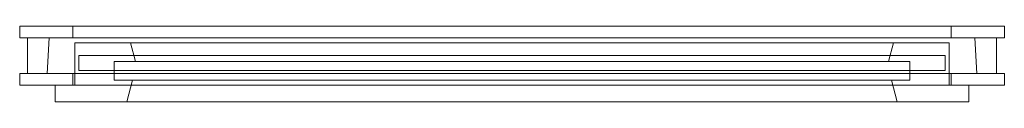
# Model space of a CAD drawing. Header units: millimetres. Extents: x -424 to 576, y 2764 to 2841.
import ezdxf

# ---------------------------------------------------------------- set-up
doc = ezdxf.new("R2010")
doc.units = ezdxf.units.MM
doc.layers.add('A-GLAZ', color=151, linetype='Continuous', lineweight=9)

# ---------------------------------------------------------------- blocks, each defined once
blk = doc.blocks.new('7_1 REH_ED-60 H T94  - 7_1 REH_ED-60 H T94 -354422-_3D_')
at = {"layer": 'A-GLAZ'}
mesh = blk.add_polyface(dxfattribs=at)
corners = [(364, 117, 236), (364, 100, 236), (-564, 100, 236), (-564, 117, 236)]
mesh.append_faces([[corners[k] for k in face] for face in [(3, 0, 1, 2)]])
mesh = blk.add_polyface(dxfattribs=at)
corners = [(-564, 117, 236), (-564, 100, 236), (-564, 100, 2264), (-564, 117, 2264)]
mesh.append_faces([[corners[k] for k in face] for face in [(3, 0, 1, 2)]])
mesh = blk.add_polyface(dxfattribs=at)
corners = [(-564, 117, 2264), (-564, 100, 2264), (364, 100, 2264), (364, 117, 2264)]
mesh.append_faces([[corners[k] for k in face] for face in [(0, 1, 2, 3)]])
mesh = blk.add_polyface(dxfattribs=at)
corners = [(364, 117, 236), (-564, 117, 236), (-564, 117, 2264), (364, 117, 2264), (291.3, 117, 2191.3), (-491.3, 117, 2191.3), (-491.3, 117, 308.7), (291.3, 117, 308.7)]
mesh.append_faces([[corners[k] for k in face] for face in [(2, 5, 6, 1), (1, 6, 7, 0)]], dxfattribs={"vtx0": -1, "vtx2": -1})
mesh.append_faces([[corners[k] for k in face] for face in [(4, 5, 2, 3), (7, 4, 3, 0)]], dxfattribs={"vtx1": -1, "vtx3": -1})
mesh = blk.add_polyface(dxfattribs=at)
corners = [(285.3, 95, 314.7), (291.3, 117, 308.7), (-491.3, 117, 308.7), (-485.3, 95, 314.7)]
mesh.append_faces([[corners[k] for k in face] for face in [(3, 0, 1, 2)]])
mesh = blk.add_polyface(dxfattribs=at)
corners = [(-485.3, 95, 314.7), (-491.3, 117, 308.7), (-491.3, 117, 2191.3), (-485.3, 95, 2185.3)]
mesh.append_faces([[corners[k] for k in face] for face in [(0, 1, 2, 3)]])
mesh = blk.add_polyface(dxfattribs=at)
corners = [(-485.3, 95, 2185.3), (-491.3, 117, 2191.3), (291.3, 117, 2191.3), (285.3, 95, 2185.3)]
mesh.append_faces([[corners[k] for k in face] for face in [(0, 1, 2, 3)]])
mesh = blk.add_polyface(dxfattribs=at)
corners = [(285.3, 95, 2185.3), (291.3, 117, 2191.3), (291.3, 117, 308.7), (285.3, 95, 314.7)]
mesh.append_faces([[corners[k] for k in face] for face in [(0, 1, 2, 3)]])
mesh = blk.add_polyface(dxfattribs=at)
corners = [(364, 117, 2264), (364, 100, 2264), (364, 100, 236), (364, 117, 236)]
mesh.append_faces([[corners[k] for k in face] for face in [(3, 0, 1, 2)]])
mesh = blk.add_polyface(dxfattribs=at)
corners = [(-600, 88, 200), (-600, 100, 200), (400, 100, 200), (400, 88, 200)]
mesh.append_faces([[corners[k] for k in face] for face in [(3, 0, 1, 2)]])
mesh = blk.add_polyface(dxfattribs=at)
corners = [(400, 88, 2300), (400, 100, 2300), (-600, 100, 2300), (-600, 88, 2300)]
mesh.append_faces([[corners[k] for k in face] for face in [(3, 0, 1, 2)]])
mesh = blk.add_polyface(dxfattribs=at)
corners = [(-600, 100, 200), (-600, 100, 2300), (400, 100, 2300), (400, 100, 200), (346, 100, 254), (346, 100, 2246), (-546, 100, 2246), (-546, 100, 254)]
mesh.append_faces([[corners[k] for k in face] for face in [(2, 5, 6, 1), (1, 6, 7, 0)]], dxfattribs={"vtx0": -1, "vtx2": -1})
mesh.append_faces([[corners[k] for k in face] for face in [(4, 5, 2, 3), (7, 4, 3, 0)]], dxfattribs={"vtx1": -1, "vtx3": -1})
mesh = blk.add_polyface(dxfattribs=at)
corners = [(-600, 88, 2300), (-600, 100, 2300), (-600, 100, 200), (-600, 88, 200)]
mesh.append_faces([[corners[k] for k in face] for face in [(0, 1, 2, 3)]])
mesh = blk.add_polyface(dxfattribs=at)
corners = [(364, 100, 2264), (-564, 100, 2264), (-564, 100, 236), (364, 100, 236), (344, 100, 256), (-544, 100, 256), (-544, 100, 2244), (344, 100, 2244)]
mesh.append_faces([[corners[k] for k in face] for face in [(2, 5, 6, 1), (1, 6, 7, 0)]], dxfattribs={"vtx0": -1, "vtx2": -1})
mesh.append_faces([[corners[k] for k in face] for face in [(4, 5, 2, 3), (7, 4, 3, 0)]], dxfattribs={"vtx1": -1, "vtx3": -1})
mesh = blk.add_polyface(dxfattribs=at)
corners = [(-546, 100, 254), (-546, 88, 254), (346, 88, 254), (346, 100, 254)]
mesh.append_faces([[corners[k] for k in face] for face in [(3, 0, 1, 2)]])
mesh = blk.add_polyface(dxfattribs=at)
corners = [(346, 100, 2246), (346, 88, 2246), (-546, 88, 2246), (-546, 100, 2246)]
mesh.append_faces([[corners[k] for k in face] for face in [(0, 1, 2, 3)]])
mesh = blk.add_polyface(dxfattribs=at)
corners = [(-546, 100, 2246), (-546, 88, 2246), (-546, 88, 254), (-546, 100, 254)]
mesh.append_faces([[corners[k] for k in face] for face in [(0, 1, 2, 3)]])
mesh = blk.add_polyface(dxfattribs=at)
corners = [(344, 100, 256), (344, 57, 256), (-544, 57, 256), (-544, 100, 256)]
mesh.append_faces([[corners[k] for k in face] for face in [(3, 0, 1, 2)]])
mesh = blk.add_polyface(dxfattribs=at)
corners = [(-544, 100, 256), (-544, 57, 256), (-544, 57, 2244), (-544, 100, 2244)]
mesh.append_faces([[corners[k] for k in face] for face in [(3, 0, 1, 2)]])
mesh = blk.add_polyface(dxfattribs=at)
corners = [(-544, 100, 2244), (-544, 57, 2244), (344, 57, 2244), (344, 100, 2244)]
mesh.append_faces([[corners[k] for k in face] for face in [(0, 1, 2, 3)]])
mesh = blk.add_polyface(dxfattribs=at)
corners = [(304, 76, 296), (304, 95, 296), (-504, 95, 296), (-504, 76, 296)]
mesh.append_faces([[corners[k] for k in face] for face in [(3, 0, 1, 2)]])
mesh = blk.add_polyface(dxfattribs=at)
corners = [(-504, 76, 296), (-504, 95, 296), (-504, 95, 2204), (-504, 76, 2204)]
mesh.append_faces([[corners[k] for k in face] for face in [(0, 1, 2, 3)]])
mesh = blk.add_polyface(dxfattribs=at)
corners = [(304, 95, 2204), (-504, 95, 2204), (-504, 95, 296), (304, 95, 296), (285.3, 95, 314.7), (-485.3, 95, 314.7), (-485.3, 95, 2185.3), (285.3, 95, 2185.3)]
mesh.append_faces([[corners[k] for k in face] for face in [(2, 5, 6, 1), (1, 6, 7, 0)]], dxfattribs={"vtx0": -1, "vtx2": -1})
mesh.append_faces([[corners[k] for k in face] for face in [(4, 5, 2, 3), (7, 4, 3, 0)]], dxfattribs={"vtx1": -1, "vtx3": -1})
mesh = blk.add_polyface(dxfattribs=at)
corners = [(-504, 76, 2204), (-504, 95, 2204), (304, 95, 2204), (304, 76, 2204)]
mesh.append_faces([[corners[k] for k in face] for face in [(0, 1, 2, 3)]])
mesh = blk.add_polyface(dxfattribs=at)
corners = [(304, 76, 2204), (304, 95, 2204), (304, 95, 296), (304, 76, 296)]
mesh.append_faces([[corners[k] for k in face] for face in [(0, 1, 2, 3)]])
mesh = blk.add_polyface(dxfattribs=at)
corners = [(344, 100, 2244), (344, 57, 2244), (344, 57, 256), (344, 100, 256)]
mesh.append_faces([[corners[k] for k in face] for face in [(0, 1, 2, 3)]])
mesh = blk.add_polyface(dxfattribs=at)
corners = [(346, 100, 254), (346, 88, 254), (346, 88, 2246), (346, 100, 2246)]
mesh.append_faces([[corners[k] for k in face] for face in [(3, 0, 1, 2)]])
mesh = blk.add_polyface(dxfattribs=at)
corners = [(400, 88, 200), (400, 100, 200), (400, 100, 2300), (400, 88, 2300)]
mesh.append_faces([[corners[k] for k in face] for face in [(3, 0, 1, 2)]])
mesh = blk.add_polyface(dxfattribs=at)
corners = [(400, 88, 200), (400, 88, 2300), (-600, 88, 2300), (-600, 88, 200), (-592, 88, 208), (-592, 88, 2292), (392, 88, 2292), (392, 88, 208)]
mesh.append_faces([[corners[k] for k in face] for face in [(2, 5, 6, 1), (1, 6, 7, 0)]], dxfattribs={"vtx0": -1, "vtx2": -1})
mesh.append_faces([[corners[k] for k in face] for face in [(4, 5, 2, 3), (7, 4, 3, 0)]], dxfattribs={"vtx1": -1, "vtx3": -1})
mesh = blk.add_polyface(dxfattribs=at)
corners = [(-592, 52, 208), (-592, 88, 208), (392, 88, 208), (392, 52, 208)]
mesh.append_faces([[corners[k] for k in face] for face in [(3, 0, 1, 2)]])
mesh = blk.add_polyface(dxfattribs=at)
corners = [(392, 52, 2292), (392, 88, 2292), (-592, 88, 2292), (-592, 52, 2292)]
mesh.append_faces([[corners[k] for k in face] for face in [(3, 0, 1, 2)]])
mesh = blk.add_polyface(dxfattribs=at)
corners = [(-592, 52, 2292), (-592, 88, 2292), (-592, 88, 208), (-592, 52, 208)]
mesh.append_faces([[corners[k] for k in face] for face in [(0, 1, 2, 3)]])
mesh = blk.add_polyface(dxfattribs=at)
corners = [(-572.2, 88, 227.8), (-570, 52, 230), (370, 52, 230), (372.2, 88, 227.8)]
mesh.append_faces([[corners[k] for k in face] for face in [(3, 0, 1, 2)]])
mesh = blk.add_polyface(dxfattribs=at)
corners = [(372.2, 88, 2272.2), (370, 52, 2270), (-570, 52, 2270), (-572.2, 88, 2272.2)]
mesh.append_faces([[corners[k] for k in face] for face in [(3, 0, 1, 2)]])
mesh = blk.add_polyface(dxfattribs=at)
corners = [(-572.2, 88, 2272.2), (-570, 52, 2270), (-570, 52, 230), (-572.2, 88, 227.8)]
mesh.append_faces([[corners[k] for k in face] for face in [(0, 1, 2, 3)]])
mesh = blk.add_polyface(dxfattribs=at)
corners = [(372.2, 88, 227.8), (372.2, 88, 2272.2), (-572.2, 88, 2272.2), (-572.2, 88, 227.8), (-546, 88, 254), (-546, 88, 2246), (346, 88, 2246), (346, 88, 254)]
mesh.append_faces([[corners[k] for k in face] for face in [(2, 5, 6, 1), (1, 6, 7, 0)]], dxfattribs={"vtx0": -1, "vtx2": -1})
mesh.append_faces([[corners[k] for k in face] for face in [(4, 5, 2, 3), (7, 4, 3, 0)]], dxfattribs={"vtx1": -1, "vtx3": -1})
at = {"layer": 'A-GLAZ', "transparency": 33554496}
mesh = blk.add_polyface(dxfattribs=at)
corners = [(-540, 85, 2240), (340, 85, 2240), (340, 85, 260), (-540, 85, 260)]
mesh.append_faces([[corners[k] for k in face] for face in [(3, 0, 1, 2)]])
mesh = blk.add_polyface(dxfattribs=at)
corners = [(340, 85, 2240), (-540, 85, 2240), (-540, 70, 2240), (340, 70, 2240)]
mesh.append_faces([[corners[k] for k in face] for face in [(0, 1, 2, 3)]])
mesh = blk.add_polyface(dxfattribs=at)
corners = [(-540, 85, 260), (340, 85, 260), (340, 70, 260), (-540, 70, 260)]
mesh.append_faces([[corners[k] for k in face] for face in [(0, 1, 2, 3)]])
mesh = blk.add_polyface(dxfattribs=at)
corners = [(-540, 85, 2240), (-540, 85, 260), (-540, 70, 260), (-540, 70, 2240)]
mesh.append_faces([[corners[k] for k in face] for face in [(0, 1, 2, 3)]])
mesh = blk.add_polyface(dxfattribs=at)
corners = [(340, 85, 260), (340, 85, 2240), (340, 70, 2240), (340, 70, 260)]
mesh.append_faces([[corners[k] for k in face] for face in [(0, 1, 2, 3)]])
at = {"layer": 'A-GLAZ'}
mesh = blk.add_polyface(dxfattribs=at)
corners = [(372.2, 88, 227.8), (370, 52, 230), (370, 52, 2270), (372.2, 88, 2272.2)]
mesh.append_faces([[corners[k] for k in face] for face in [(0, 1, 2, 3)]])
mesh = blk.add_polyface(dxfattribs=at)
corners = [(392, 52, 208), (392, 88, 208), (392, 88, 2292), (392, 52, 2292)]
mesh.append_faces([[corners[k] for k in face] for face in [(0, 1, 2, 3)]])
mesh = blk.add_polyface(dxfattribs=at)
corners = [(304, 76, 296), (-504, 76, 296), (-504, 76, 2204), (304, 76, 2204), (282.3, 76, 2182.3), (-482.3, 76, 2182.3), (-482.3, 76, 317.7), (282.3, 76, 317.7)]
mesh.append_faces([[corners[k] for k in face] for face in [(2, 5, 6, 1), (1, 6, 7, 0)]], dxfattribs={"vtx0": -1, "vtx2": -1})
mesh.append_faces([[corners[k] for k in face] for face in [(4, 5, 2, 3), (7, 4, 3, 0)]], dxfattribs={"vtx1": -1, "vtx3": -1})
mesh = blk.add_polyface(dxfattribs=at)
corners = [(287.4, 57, 312.6), (282.3, 76, 317.7), (-482.3, 76, 317.7), (-487.4, 57, 312.6)]
mesh.append_faces([[corners[k] for k in face] for face in [(3, 0, 1, 2)]])
mesh = blk.add_polyface(dxfattribs=at)
corners = [(-487.4, 57, 312.6), (-482.3, 76, 317.7), (-482.3, 76, 2182.3), (-487.4, 57, 2187.4)]
mesh.append_faces([[corners[k] for k in face] for face in [(3, 0, 1, 2)]])
mesh = blk.add_polyface(dxfattribs=at)
corners = [(-487.4, 57, 2187.4), (-482.3, 76, 2182.3), (282.3, 76, 2182.3), (287.4, 57, 2187.4)]
mesh.append_faces([[corners[k] for k in face] for face in [(0, 1, 2, 3)]])
mesh = blk.add_polyface(dxfattribs=at)
corners = [(287.4, 57, 2187.4), (282.3, 76, 2182.3), (282.3, 76, 317.7), (287.4, 57, 312.6)]
mesh.append_faces([[corners[k] for k in face] for face in [(3, 0, 1, 2)]])
at = {"layer": 'A-GLAZ', "transparency": 33554496}
mesh = blk.add_polyface(dxfattribs=at)
corners = [(-540, 70, 2240), (-540, 70, 260), (340, 70, 260), (340, 70, 2240)]
mesh.append_faces([[corners[k] for k in face] for face in [(2, 3, 0, 1)]])
at = {"layer": 'A-GLAZ'}
mesh = blk.add_polyface(dxfattribs=at)
corners = [(-600, 40, 200), (-600, 52, 200), (400, 52, 200), (400, 40, 200)]
mesh.append_faces([[corners[k] for k in face] for face in [(3, 0, 1, 2)]])
mesh = blk.add_polyface(dxfattribs=at)
corners = [(400, 40, 2300), (400, 52, 2300), (-600, 52, 2300), (-600, 40, 2300)]
mesh.append_faces([[corners[k] for k in face] for face in [(3, 0, 1, 2)]])
mesh = blk.add_polyface(dxfattribs=at)
corners = [(-600, 52, 200), (-600, 52, 2300), (400, 52, 2300), (400, 52, 200), (392, 52, 208), (392, 52, 2292), (-592, 52, 2292), (-592, 52, 208)]
mesh.append_faces([[corners[k] for k in face] for face in [(2, 5, 6, 1), (1, 6, 7, 0)]], dxfattribs={"vtx0": -1, "vtx2": -1})
mesh.append_faces([[corners[k] for k in face] for face in [(4, 5, 2, 3), (7, 4, 3, 0)]], dxfattribs={"vtx1": -1, "vtx3": -1})
mesh = blk.add_polyface(dxfattribs=at)
corners = [(-600, 40, 2300), (-600, 52, 2300), (-600, 52, 200), (-600, 40, 200)]
mesh.append_faces([[corners[k] for k in face] for face in [(0, 1, 2, 3)]])
mesh = blk.add_polyface(dxfattribs=at)
corners = [(-570, 52, 230), (-570, 52, 2270), (370, 52, 2270), (370, 52, 230), (346, 52, 254), (346, 52, 2246), (-546, 52, 2246), (-546, 52, 254)]
mesh.append_faces([[corners[k] for k in face] for face in [(2, 5, 6, 1), (1, 6, 7, 0)]], dxfattribs={"vtx0": -1, "vtx2": -1})
mesh.append_faces([[corners[k] for k in face] for face in [(4, 5, 2, 3), (7, 4, 3, 0)]], dxfattribs={"vtx1": -1, "vtx3": -1})
mesh = blk.add_polyface(dxfattribs=at)
corners = [(-546, 52, 254), (-546, 40, 254), (346, 40, 254), (346, 52, 254)]
mesh.append_faces([[corners[k] for k in face] for face in [(3, 0, 1, 2)]])
mesh = blk.add_polyface(dxfattribs=at)
corners = [(346, 52, 2246), (346, 40, 2246), (-546, 40, 2246), (-546, 52, 2246)]
mesh.append_faces([[corners[k] for k in face] for face in [(0, 1, 2, 3)]])
mesh = blk.add_polyface(dxfattribs=at)
corners = [(-546, 52, 2246), (-546, 40, 2246), (-546, 40, 254), (-546, 52, 254)]
mesh.append_faces([[corners[k] for k in face] for face in [(0, 1, 2, 3)]])
mesh = blk.add_polyface(dxfattribs=at)
corners = [(344, 57, 2244), (-544, 57, 2244), (-544, 57, 256), (344, 57, 256), (287.4, 57, 312.6), (-487.4, 57, 312.6), (-487.4, 57, 2187.4), (287.4, 57, 2187.4)]
mesh.append_faces([[corners[k] for k in face] for face in [(2, 5, 6, 1), (1, 6, 7, 0)]], dxfattribs={"vtx0": -1, "vtx2": -1})
mesh.append_faces([[corners[k] for k in face] for face in [(4, 5, 2, 3), (7, 4, 3, 0)]], dxfattribs={"vtx1": -1, "vtx3": -1})
mesh = blk.add_polyface(dxfattribs=at)
corners = [(346, 52, 254), (346, 40, 254), (346, 40, 2246), (346, 52, 2246)]
mesh.append_faces([[corners[k] for k in face] for face in [(3, 0, 1, 2)]])
mesh = blk.add_polyface(dxfattribs=at)
corners = [(400, 40, 200), (400, 52, 200), (400, 52, 2300), (400, 40, 2300)]
mesh.append_faces([[corners[k] for k in face] for face in [(3, 0, 1, 2)]])
mesh = blk.add_polyface(dxfattribs=at)
corners = [(400, 40, 200), (400, 40, 2300), (-600, 40, 2300), (-600, 40, 200), (-546, 40, 254), (-546, 40, 2246), (346, 40, 2246), (346, 40, 254)]
mesh.append_faces([[corners[k] for k in face] for face in [(2, 5, 6, 1), (1, 6, 7, 0)]], dxfattribs={"vtx0": -1, "vtx2": -1})
mesh.append_faces([[corners[k] for k in face] for face in [(4, 5, 2, 3), (7, 4, 3, 0)]], dxfattribs={"vtx1": -1, "vtx3": -1})

msp = doc.modelspace()

# ---------------------------------------------------------------- block references
at = {"layer": 'A-GLAZ', "rotation": 180}
msp.add_blockref('7_1 REH_ED-60 H T94  - 7_1 REH_ED-60 H T94 -354422-_3D_', (-23.7, 2881.1, 780.6), dxfattribs=at)

doc.saveas('drawing.dxf')
